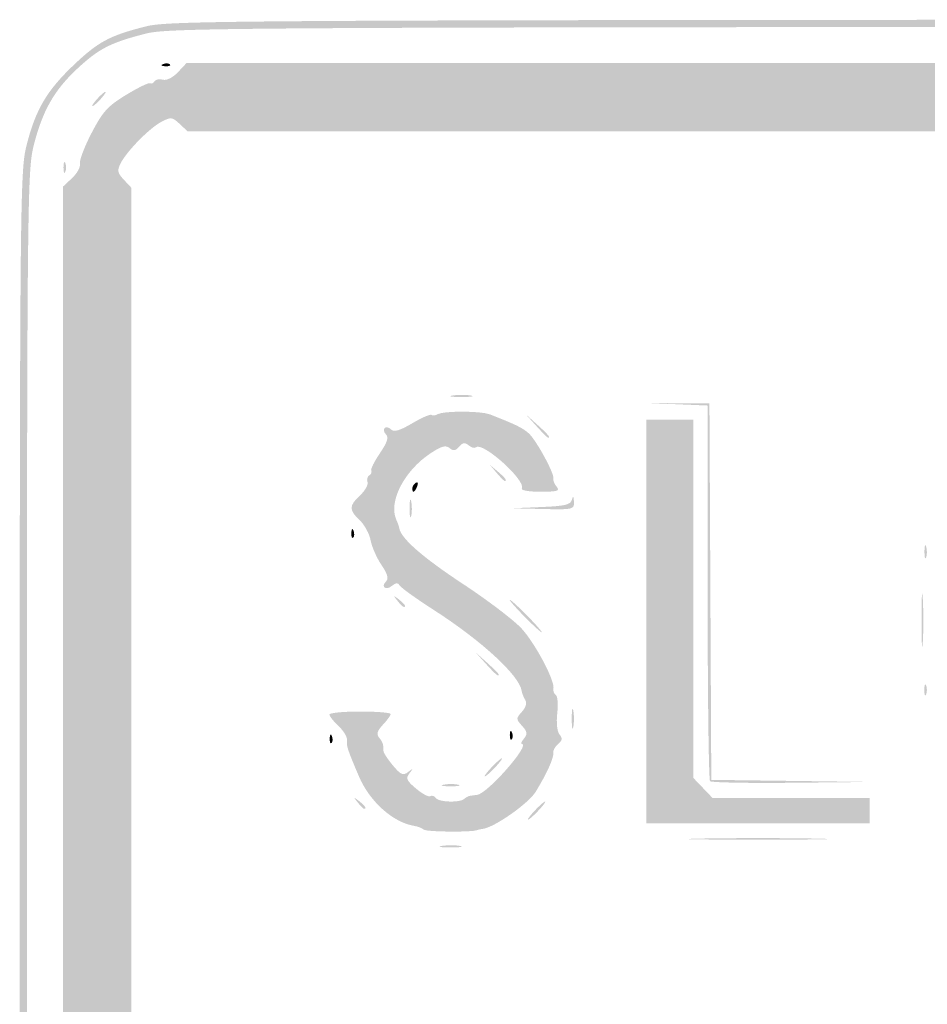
# Model space of a CAD drawing. Header units: inches. Extents: x -18 to 18.1, y -9 to 9.
# Tile 2 of 12: x -18 to -9.7, y 0 to 9. Entities that reach past the tile are written whole.
import ezdxf

# ---------------------------------------------------------------- set-up
doc = ezdxf.new("R2010")
doc.units = ezdxf.units.IN
doc.header["$MEASUREMENT"] = 0

msp = doc.modelspace()

# ---------------------------------------------------------------- hatches: boundary and pattern name
h = msp.add_hatch(color=7)
edge = h.paths.add_edge_path()
edge.add_spline(control_points=[(-16.7173, -8.9505), (-16.9847, -8.8972), (-17.3552, -8.7137), (-17.4932, -8.5662), (-17.6282, -8.4219), (-17.8121, -8.1519), (-17.8601, -8.0275), (-17.9632, -7.7602), (-17.967, -7.4706), (-17.967, 0.0337), (-17.967, 7.4455), (-17.9657, 7.6102), (-17.9024, 7.8575), (-17.8208, 8.1766), (-17.719, 8.3501), (-17.4794, 8.5787), (-17.25, 8.7974), (-17.149, 8.8524), (-16.8225, 8.9359), (-16.5759, 8.999), (-16.3051, 9), (0.0264, 9)], knot_values=[0, 0, 0, 0, 1, 1, 1, 2, 2, 2, 3, 3, 3, 4, 4, 4, 5, 5, 5, 6, 6, 6, 7, 7, 7, 7], degree=3, periodic=0)
edge.add_line((0.0264, 9), (16.6248, 9))
edge.add_line((16.6248, 9), (16.8591, 8.9309))
edge.add_spline(control_points=[(16.8591, 8.9309), (17.1515, 8.8446), (17.2777, 8.7711), (17.4987, 8.5582), (17.7236, 8.3416), (17.8225, 8.1701), (17.9024, 7.8575), (17.9657, 7.6102), (17.967, 7.4455), (17.967, 0.0386), (17.967, -5.3342), (17.9565, -7.5905), (17.9306, -7.7446), (17.8592, -8.1694), (17.5538, -8.5805), (17.1494, -8.796), (16.7359, -9.0164), (18.115, -9.0003), (-0.0276, -8.9969), (-13.49, -8.9944), (-16.5397, -8.9859), (-16.7173, -8.9505)], knot_values=[0, 0, 0, 0, 1, 1, 1, 2, 2, 2, 3, 3, 3, 4, 4, 4, 5, 5, 5, 6, 6, 6, 7, 7, 7, 7], degree=3, periodic=0)
edge = h.paths.add_edge_path(flags=0)
edge.add_spline(control_points=[(16.6959, -8.886), (16.9847, -8.8308), (17.2875, -8.6813), (17.4706, -8.5035), (17.6526, -8.3269), (17.8215, -8.0017), (17.8647, -7.7446), (17.8905, -7.5905), (17.9011, -5.3342), (17.9011, 0.0386), (17.9011, 7.4455), (17.8997, 7.6102), (17.8365, 7.8575), (17.7594, 8.1588), (17.6574, 8.3427), (17.4659, 8.5251), (17.2769, 8.7053), (17.1396, 8.7821), (16.8591, 8.8649)], knot_values=[0, 0, 0, 0, 1, 1, 1, 2, 2, 2, 3, 3, 3, 4, 4, 4, 5, 5, 5, 6, 6, 6, 6], degree=3, periodic=0)
edge.add_line((16.8591, 8.8649), (16.6248, 8.9341))
edge.add_line((16.6248, 8.9341), (0.0264, 8.9341))
edge.add_spline(control_points=[(0.0264, 8.9341), (-16.3051, 8.9341), (-16.5759, 8.933), (-16.8225, 8.87), (-17.1375, 8.7894), (-17.2452, 8.7336), (-17.4437, 8.5479), (-17.651, 8.354), (-17.7573, 8.1672), (-17.8365, 7.8575), (-17.8997, 7.6102), (-17.9011, 7.4455), (-17.9011, 0.0337), (-17.9011, -7.4706), (-17.8973, -7.7602), (-17.7942, -8.0275), (-17.7525, -8.1356), (-17.5708, -8.4108), (-17.46, -8.5336), (-17.3547, -8.6503), (-16.9624, -8.8357), (-16.7173, -8.8846), (-16.5397, -8.92), (-13.49, -8.9284), (-0.0276, -8.931), (14.274, -8.9337), (16.4778, -8.9277), (16.6959, -8.886)], knot_values=[0, 0, 0, 0, 1, 1, 1, 2, 2, 2, 3, 3, 3, 4, 4, 4, 5, 5, 5, 6, 6, 6, 7, 7, 7, 8, 8, 8, 9, 9, 9, 9], degree=3, periodic=0)
h = msp.add_hatch(color=7)
edge = h.paths.add_edge_path()
edge.add_spline(control_points=[(-16.7159, -8.4247), (-16.7332, -8.4075), (-16.7473, -8.4056), (-16.7473, -8.4205), (-16.7473, -8.4354), (-16.7695, -8.4292), (-16.7967, -8.4066), (-16.8239, -8.384), (-16.8462, -8.3755), (-16.8462, -8.3877), (-16.8462, -8.3998), (-16.9107, -8.3653), (-16.9897, -8.311), (-17.0976, -8.2368), (-17.1425, -8.2217), (-17.171, -8.2501), (-17.1994, -8.2785), (-17.2186, -8.2781), (-17.2484, -8.2484), (-17.2773, -8.2194), (-17.2781, -8.199), (-17.2513, -8.1722), (-17.2245, -8.1454), (-17.2402, -8.0925), (-17.3098, -7.9744), (-17.3621, -7.8857), (-17.396, -7.8132), (-17.3852, -7.8132), (-17.3744, -7.8132), (-17.3816, -7.7939), (-17.4012, -7.7703), (-17.4208, -7.7467), (-17.4292, -7.6981), (-17.4198, -7.6624), (-17.4087, -7.6201), (-17.4322, -7.5699), (-17.4871, -7.5182)], knot_values=[0, 0, 0, 0, 1, 1, 1, 2, 2, 2, 3, 3, 3, 4, 4, 4, 5, 5, 5, 6, 6, 6, 7, 7, 7, 8, 8, 8, 9, 9, 9, 10, 10, 10, 11, 11, 11, 12, 12, 12, 12], degree=3, periodic=0)
edge.add_line((-17.4871, -7.5182), (-17.5714, -7.4391))
edge.add_line((-17.5714, -7.4391), (-17.5714, 0.0165))
edge.add_line((-17.5714, 0.0165), (-17.5714, 7.472))
edge.add_line((-17.5714, 7.472), (-17.4871, 7.5512))
edge.add_spline(control_points=[(-17.4871, 7.5512), (-17.4408, 7.5948), (-17.4088, 7.6533), (-17.4161, 7.6813), (-17.4234, 7.7092), (-17.3755, 7.8356), (-17.3097, 7.9621), (-17.2068, 8.1598), (-17.1622, 8.209), (-16.9933, 8.3119), (-16.8852, 8.3777), (-16.7866, 8.4257), (-16.7743, 8.4186), (-16.7619, 8.4114), (-16.7434, 8.4192), (-16.733, 8.4359), (-16.7227, 8.4527), (-16.6879, 8.4595), (-16.6558, 8.4511), (-16.6212, 8.442), (-16.5652, 8.4701), (-16.5182, 8.5201)], knot_values=[0, 0, 0, 0, 1, 1, 1, 2, 2, 2, 3, 3, 3, 4, 4, 4, 5, 5, 5, 6, 6, 6, 7, 7, 7, 7], degree=3, periodic=0)
edge.add_line((-16.5182, 8.5201), (-16.4391, 8.6044))
edge.add_line((-16.4391, 8.6044), (0, 8.6044))
edge.add_line((0, 8.6044), (16.4391, 8.6044))
edge.add_line((16.4391, 8.6044), (16.5174, 8.521))
edge.add_spline(control_points=[(16.5174, 8.521), (16.5604, 8.4752), (16.6187, 8.4414), (16.6467, 8.446), (16.6748, 8.4506), (16.7163, 8.4428), (16.739, 8.4286), (16.7617, 8.4143), (16.7802, 8.4101), (16.7802, 8.4192), (16.7802, 8.4282), (16.8655, 8.3877), (16.9698, 8.329), (17.1183, 8.2455), (17.1852, 8.18), (17.279, 8.0261), (17.3448, 7.9181), (17.3928, 7.8196), (17.3856, 7.8072), (17.3784, 7.7949), (17.3862, 7.7763), (17.403, 7.766), (17.4197, 7.7556), (17.4265, 7.7209), (17.4181, 7.6888), (17.4091, 7.6542), (17.4372, 7.5982), (17.4871, 7.5512)], knot_values=[0, 0, 0, 0, 1, 1, 1, 2, 2, 2, 3, 3, 3, 4, 4, 4, 5, 5, 5, 6, 6, 6, 7, 7, 7, 8, 8, 8, 9, 9, 9, 9], degree=3, periodic=0)
edge.add_line((17.4871, 7.5512), (17.5714, 7.472))
edge.add_line((17.5714, 7.472), (17.5714, 0.0165))
edge.add_line((17.5714, 0.0165), (17.5714, -7.4391))
edge.add_line((17.5714, -7.4391), (17.4871, -7.5182))
edge.add_spline(control_points=[(17.4871, -7.5182), (17.4372, -7.5652), (17.4091, -7.6212), (17.4181, -7.6558), (17.4265, -7.6879), (17.4195, -7.7228), (17.4026, -7.7332), (17.3857, -7.7437), (17.3752, -7.7696), (17.3793, -7.7909), (17.3884, -7.8382), (17.2563, -8.097), (17.2077, -8.1271), (17.1834, -8.1421), (17.1847, -8.1633), (17.2119, -8.196), (17.2598, -8.2538), (17.2226, -8.3017), (17.1704, -8.2496), (17.1427, -8.2218), (17.0964, -8.2376), (16.9897, -8.311), (16.9107, -8.3653), (16.8462, -8.3998), (16.8462, -8.3877), (16.8462, -8.3755), (16.8276, -8.3809), (16.8049, -8.3998), (16.7696, -8.4291), (16.7441, -8.4394), (16.706, -8.4396), (16.7015, -8.4396), (9.1868, -8.4433), (0.0066, -8.4479), (-10.5028, -8.453), (-16.6962, -8.4444), (-16.7159, -8.4247)], knot_values=[0, 0, 0, 0, 1, 1, 1, 2, 2, 2, 3, 3, 3, 4, 4, 4, 5, 5, 5, 6, 6, 6, 7, 7, 7, 8, 8, 8, 9, 9, 9, 10, 10, 10, 11, 11, 11, 12, 12, 12, 12], degree=3, periodic=0)
edge = h.paths.add_edge_path(flags=0)
edge.add_spline(control_points=[(-16.467, -8.044), (-16.4075, -7.9782), (-16.3655, -7.978), (-0.0053, -7.978)], knot_values=[0, 0, 0, 0, 1, 1, 1, 1], degree=3, periodic=0)
edge.add_line((-0.0053, -7.978), (16.3968, -7.978))
edge.add_line((16.3968, -7.978), (16.4722, -8.0488))
edge.add_spline(control_points=[(16.4722, -8.0488), (16.5304, -8.1035), (16.5578, -8.111), (16.5927, -8.082), (16.6176, -8.0614), (16.6454, -8.052), (16.6545, -8.0611), (16.6824, -8.0889), (16.9769, -7.8121), (17.0312, -7.7071), (17.0789, -7.6149), (17.0777, -7.604), (17.0136, -7.5357)], knot_values=[0, 0, 0, 0, 1, 1, 1, 2, 2, 2, 3, 3, 3, 4, 4, 4, 4], degree=3, periodic=0)
edge.add_line((17.0136, -7.5357), (16.9451, -7.4628))
edge.add_line((16.9451, -7.4628), (16.9451, 0))
edge.add_line((16.9451, 0), (16.9451, 7.4628))
edge.add_line((16.9451, 7.4628), (17.0138, 7.536))
edge.add_spline(control_points=[(17.0138, 7.536), (17.0725, 7.5984), (17.0767, 7.6205), (17.0429, 7.6865), (16.9853, 7.7986), (16.7788, 8.0085), (16.6697, 8.0657), (16.5827, 8.1114), (16.5703, 8.11), (16.5028, 8.0465)], knot_values=[0, 0, 0, 0, 1, 1, 1, 2, 2, 2, 3, 3, 3, 3], degree=3, periodic=0)
edge.add_line((16.5028, 8.0465), (16.4298, 7.978))
edge.add_line((16.4298, 7.978), (0, 7.978))
edge.add_line((0, 7.978), (-16.4298, 7.978))
edge.add_line((-16.4298, 7.978), (-16.5028, 8.0465))
edge.add_spline(control_points=[(-16.5028, 8.0465), (-16.5703, 8.11), (-16.5827, 8.1114), (-16.6697, 8.0657), (-16.7788, 8.0085), (-16.9853, 7.7986), (-17.0429, 7.6865), (-17.0767, 7.6205), (-17.0725, 7.5984), (-17.0138, 7.536)], knot_values=[0, 0, 0, 0, 1, 1, 1, 2, 2, 2, 3, 3, 3, 3], degree=3, periodic=0)
edge.add_line((-17.0138, 7.536), (-16.9451, 7.4628))
edge.add_line((-16.9451, 7.4628), (-16.9451, 0))
edge.add_line((-16.9451, 0), (-16.9451, -7.4628))
edge.add_line((-16.9451, -7.4628), (-17.0136, -7.5357))
edge.add_spline(control_points=[(-17.0136, -7.5357), (-17.0777, -7.604), (-17.0789, -7.6149), (-17.0312, -7.7071), (-16.972, -7.8215), (-16.6859, -8.0836), (-16.6466, -8.0594), (-16.6319, -8.0503), (-16.6106, -8.058), (-16.5992, -8.0764), (-16.5685, -8.1261), (-16.5336, -8.1175), (-16.467, -8.044)], knot_values=[0, 0, 0, 0, 1, 1, 1, 2, 2, 2, 3, 3, 3, 4, 4, 4, 4], degree=3, periodic=0)
h = msp.add_hatch(color=7)
edge = h.paths.add_edge_path()
edge.add_spline(control_points=[(-16.6545, 8.5939), (-16.6307, 8.6035), (-16.6023, 8.6023), (-16.5913, 8.5913), (-16.5804, 8.5804), (-16.5999, 8.5726), (-16.6346, 8.574), (-16.673, 8.5756), (-16.6808, 8.5834), (-16.6545, 8.5939)], knot_values=[0, 0, 0, 0, 1, 1, 1, 2, 2, 2, 3, 3, 3, 3], degree=3, periodic=0)
h = msp.add_hatch(color=7)
edge = h.paths.add_edge_path()
edge.add_spline(control_points=[(-17.2582, 8.2747), (-17.2254, 8.311), (-17.1912, 8.3407), (-17.1821, 8.3407), (-17.173, 8.3407), (-17.1925, 8.311), (-17.2253, 8.2747), (-17.2581, 8.2385), (-17.2924, 8.2088), (-17.3014, 8.2088), (-17.3105, 8.2088), (-17.2911, 8.2385), (-17.2582, 8.2747)], knot_values=[0, 0, 0, 0, 1, 1, 1, 2, 2, 2, 3, 3, 3, 4, 4, 4, 4], degree=3, periodic=0)
h = msp.add_hatch(color=7)
edge = h.paths.add_edge_path()
edge.add_spline(control_points=[(-17.5662, 7.6484), (-17.5662, 7.6937), (-17.5587, 7.7122), (-17.5496, 7.6896), (-17.5404, 7.6669), (-17.5404, 7.6298), (-17.5496, 7.6071), (-17.5587, 7.5845), (-17.5662, 7.603), (-17.5662, 7.6484)], knot_values=[0, 0, 0, 0, 1, 1, 1, 2, 2, 2, 3, 3, 3, 3], degree=3, periodic=0)
h = msp.add_hatch(color=7)
edge = h.paths.add_edge_path()
edge.add_spline(control_points=[(-14.0023, 5.5621), (-13.9522, 5.5697), (-13.878, 5.5695), (-13.8375, 5.5617), (-13.7969, 5.5538), (-13.8379, 5.5476), (-13.9286, 5.5479), (-14.0192, 5.5481), (-14.0524, 5.5545), (-14.0023, 5.5621)], knot_values=[0, 0, 0, 0, 1, 1, 1, 2, 2, 2, 3, 3, 3, 3], degree=3, periodic=0)
h = msp.add_hatch(color=7)
edge = h.paths.add_edge_path()
edge.add_spline(control_points=[(-14.2689, 1.5897), (-14.2819, 1.6028), (-14.322, 1.6185), (-14.3578, 1.6245), (-14.5522, 1.6573), (-14.7641, 1.8475), (-14.8619, 2.0769), (-14.9668, 2.323), (-14.9774, 2.3551), (-14.9712, 2.4082), (-14.9678, 2.4363), (-15.0027, 2.4945), (-15.0485, 2.5376), (-15.0944, 2.5806), (-15.1319, 2.6281), (-15.1319, 2.6431), (-15.1319, 2.6581), (-15.0058, 2.6703), (-14.8516, 2.6703), (-14.6975, 2.6703), (-14.5714, 2.6602), (-14.5714, 2.6477), (-14.5714, 2.6353), (-14.6033, 2.5912), (-14.6422, 2.5498), (-14.6942, 2.4945), (-14.7037, 2.4632), (-14.678, 2.4323), (-14.6437, 2.391), (-14.6374, 2.3719), (-14.6374, 2.3102), (-14.6374, 2.2935), (-14.5986, 2.2337), (-14.5512, 2.1774), (-14.4778, 2.0901), (-14.4571, 2.0813), (-14.4111, 2.1172), (-14.3638, 2.1541), (-14.3624, 2.1527), (-14.3993, 2.1054), (-14.4352, 2.0594), (-14.4263, 2.0387), (-14.3388, 1.965), (-14.2824, 1.9175), (-14.2236, 1.8864), (-14.2083, 1.8959), (-14.1929, 1.9054), (-14.1711, 1.8981), (-14.1597, 1.8797), (-14.1357, 1.8409), (-13.935, 1.8342), (-13.8984, 1.8709), (-13.8848, 1.8845), (-13.86, 1.8975), (-13.8434, 1.8997), (-13.8268, 1.902), (-13.798, 1.9057), (-13.7795, 1.908), (-13.6843, 1.9196), (-13.2863, 2.3736), (-13.3713, 2.3736), (-13.3831, 2.3736), (-13.374, 2.3962), (-13.3511, 2.4237), (-13.3171, 2.4647), (-13.3203, 2.4856), (-13.3687, 2.5391), (-13.425, 2.6014), (-13.4251, 2.6074), (-13.37, 2.6683), (-13.3344, 2.7076), (-13.3226, 2.7487), (-13.3393, 2.7754), (-13.3541, 2.7992), (-13.3691, 2.8371), (-13.3725, 2.8597), (-13.3939, 3.001), (-13.7402, 3.3192), (-14.1801, 3.6018), (-14.3365, 3.7023), (-14.4751, 3.8016), (-14.4879, 3.8225), (-14.5055, 3.8508), (-14.5232, 3.8505), (-14.5587, 3.8211), (-14.6154, 3.774), (-14.6648, 3.8099), (-14.6137, 3.861), (-14.588, 3.8867), (-14.6, 3.9292), (-14.6562, 4.0121), (-14.6993, 4.0756), (-14.7437, 4.1767), (-14.755, 4.2368), (-14.7663, 4.2969), (-14.8112, 4.3796), (-14.8548, 4.4205), (-14.955, 4.5146), (-14.9543, 4.5519), (-14.8507, 4.6493), (-14.8048, 4.6924), (-14.7745, 4.7464), (-14.7833, 4.7693), (-14.7921, 4.7923), (-14.7849, 4.82), (-14.7673, 4.8309), (-14.7496, 4.8418), (-14.7416, 4.861), (-14.7493, 4.8736), (-14.7571, 4.8862), (-14.7217, 4.9578), (-14.6706, 5.0327), (-14.6037, 5.1309), (-14.5877, 5.179), (-14.6136, 5.2048), (-14.6333, 5.2245), (-14.6391, 5.251), (-14.6264, 5.2637), (-14.6137, 5.2764), (-14.5871, 5.2706), (-14.5673, 5.2508), (-14.5412, 5.2247), (-14.4874, 5.2406), (-14.3729, 5.3081), (-14.2859, 5.3594), (-14.2069, 5.3937), (-14.1974, 5.3842), (-14.188, 5.3748), (-14.1633, 5.3775), (-14.1426, 5.3902), (-14.0915, 5.4218), (-13.7465, 5.4213), (-13.6648, 5.3895), (-13.4287, 5.2977), (-13.3637, 5.266), (-13.3081, 5.2158), (-13.2379, 5.1524), (-13.0705, 4.845), (-13.0825, 4.8015), (-13.0867, 4.786), (-13.0731, 4.7526), (-13.0521, 4.7273), (-13.0202, 4.6889), (-13.0447, 4.6813), (-13.2012, 4.6813), (-13.3042, 4.6813), (-13.3807, 4.694), (-13.3711, 4.7095), (-13.327, 4.7808), (-13.7334, 5.1458), (-13.7917, 5.0874), (-13.8027, 5.0765), (-13.8322, 5.0847), (-13.8575, 5.1056), (-13.8928, 5.1349), (-13.9129, 5.1321), (-13.9451, 5.0934), (-13.9769, 5.055), (-13.9975, 5.052), (-14.0321, 5.0807), (-14.0671, 5.1098), (-14.1066, 5.099), (-14.2064, 5.033), (-14.4466, 4.874), (-14.5929, 4.5919), (-14.5207, 4.4273), (-14.5064, 4.3947), (-14.4934, 4.3582), (-14.4919, 4.3462), (-14.4804, 4.2577), (-14.2759, 4.0786), (-13.9168, 3.8425), (-13.6855, 3.6905), (-13.4398, 3.5036), (-13.3707, 3.4271), (-13.2441, 3.287), (-13.0667, 2.9506), (-13.0816, 2.8789), (-13.086, 2.8576), (-13.0762, 2.8318), (-13.0598, 2.8217), (-13.0434, 2.8115), (-13.0375, 2.7364), (-13.0467, 2.6546), (-13.0566, 2.567), (-13.048, 2.4874), (-13.0258, 2.4607), (-12.9971, 2.426), (-13.0001, 2.4055), (-13.0385, 2.3736), (-13.0662, 2.3506), (-13.086, 2.3153), (-13.0826, 2.2951), (-13.0752, 2.2506), (-13.1409, 2.1047), (-13.2437, 1.9369), (-13.3105, 1.8279), (-13.6239, 1.6086), (-13.7305, 1.5963), (-13.7488, 1.5942), (-13.7712, 1.5891), (-13.7802, 1.5849), (-13.8243, 1.5648), (-14.2481, 1.569), (-14.2689, 1.5897)], knot_values=[0, 0, 0, 0, 1, 1, 1, 2, 2, 2, 3, 3, 3, 4, 4, 4, 5, 5, 5, 6, 6, 6, 7, 7, 7, 8, 8, 8, 9, 9, 9, 10, 10, 10, 11, 11, 11, 12, 12, 12, 13, 13, 13, 14, 14, 14, 15, 15, 15, 16, 16, 16, 17, 17, 17, 18, 18, 18, 19, 19, 19, 20, 20, 20, 21, 21, 21, 22, 22, 22, 23, 23, 23, 24, 24, 24, 25, 25, 25, 26, 26, 26, 27, 27, 27, 28, 28, 28, 29, 29, 29, 30, 30, 30, 31, 31, 31, 32, 32, 32, 33, 33, 33, 34, 34, 34, 35, 35, 35, 36, 36, 36, 37, 37, 37, 38, 38, 38, 39, 39, 39, 40, 40, 40, 41, 41, 41, 42, 42, 42, 43, 43, 43, 44, 44, 44, 45, 45, 45, 46, 46, 46, 47, 47, 47, 48, 48, 48, 49, 49, 49, 50, 50, 50, 51, 51, 51, 52, 52, 52, 53, 53, 53, 54, 54, 54, 55, 55, 55, 56, 56, 56, 57, 57, 57, 58, 58, 58, 59, 59, 59, 60, 60, 60, 61, 61, 61, 62, 62, 62, 63, 63, 63, 64, 64, 64, 65, 65, 65, 66, 66, 66, 67, 67, 67, 68, 68, 68, 68], degree=3, periodic=0)
h = msp.add_hatch(color=7)
edge = h.paths.add_edge_path()
edge.add_spline(control_points=[(-11.6484, 2.033), (-11.6604, 2.0451), (-11.6703, 2.8233), (-11.6703, 3.7625)], knot_values=[0, 0, 0, 0, 1, 1, 1, 1], degree=3, periodic=0)
edge.add_line((-11.6703, 3.7625), (-11.6703, 5.47))
edge.add_line((-11.6703, 5.47), (-11.9423, 5.4814))
edge.add_line((-11.9423, 5.4814), (-12.2143, 5.4929))
edge.add_line((-12.2143, 5.4929), (-11.9341, 5.4909))
edge.add_line((-11.9341, 5.4909), (-11.6538, 5.489))
edge.add_line((-11.6538, 5.489), (-11.6453, 3.7671))
edge.add_line((-11.6453, 3.7671), (-11.6368, 2.0452))
edge.add_line((-11.6368, 2.0452), (-10.9036, 2.0357))
edge.add_line((-10.9036, 2.0357), (-10.1703, 2.0261))
edge.add_line((-10.1703, 2.0261), (-10.8984, 2.0186))
edge.add_spline(control_points=[(-10.8984, 2.0186), (-11.2988, 2.0144), (-11.6363, 2.0209), (-11.6484, 2.033)], knot_values=[0, 0, 0, 0, 1, 1, 1, 1], degree=3, periodic=0)
h = msp.add_hatch(color=7)
edge = h.paths.add_edge_path()
edge.add_line((-13.2383, 5.283), (-13.3352, 5.3901))
edge.add_line((-13.3352, 5.3901), (-13.228, 5.2933))
edge.add_spline(control_points=[(-13.228, 5.2933), (-13.1281, 5.203), (-13.1057, 5.1758), (-13.1312, 5.1758), (-13.1369, 5.1758), (-13.1851, 5.224), (-13.2383, 5.283)], knot_values=[0, 0, 0, 0, 1, 1, 1, 2, 2, 2, 2], degree=3, periodic=0)
msp.add_hatch(color=7).paths.add_polyline_path([(-12.2308, 3.4945), (-12.2308, 5.3407), (-12.0165, 5.3407), (-11.8022, 5.3407), (-11.8022, 3.7024), (-11.8022, 2.064), (-11.7136, 1.9716), (-11.625, 1.8791), (-10.9059, 1.8791), (-10.1868, 1.8791), (-10.1868, 1.7637), (-10.1868, 1.6484), (-11.2088, 1.6484), (-12.2308, 1.6484), (-12.2308, 3.4945)])
h = msp.add_hatch(color=7)
edge = h.paths.add_edge_path()
edge.add_line((-13.602, 4.8544), (-13.6648, 4.9286))
edge.add_line((-13.6648, 4.9286), (-13.5907, 4.8658))
edge.add_spline(control_points=[(-13.5907, 4.8658), (-13.521, 4.8068), (-13.5015, 4.7802), (-13.5279, 4.7802), (-13.5341, 4.7802), (-13.5675, 4.8136), (-13.602, 4.8544)], knot_values=[0, 0, 0, 0, 1, 1, 1, 2, 2, 2, 2], degree=3, periodic=0)
h = msp.add_hatch(color=7)
edge = h.paths.add_edge_path()
edge.add_spline(control_points=[(-14.3736, 4.7123), (-14.3736, 4.7294), (-14.359, 4.7524), (-14.341, 4.7635), (-14.3223, 4.7751), (-14.3168, 4.7618), (-14.3281, 4.7325), (-14.35, 4.6754), (-14.3736, 4.6649), (-14.3736, 4.7123)], knot_values=[0, 0, 0, 0, 1, 1, 1, 2, 2, 2, 3, 3, 3, 3], degree=3, periodic=0)
h = msp.add_hatch(color=7)
edge = h.paths.add_edge_path()
edge.add_spline(control_points=[(-14.3983, 4.533), (-14.3979, 4.6055), (-14.3912, 4.6313), (-14.3833, 4.5903), (-14.3754, 4.5493), (-14.3757, 4.4899), (-14.3839, 4.4584), (-14.3922, 4.4269), (-14.3986, 4.4604), (-14.3983, 4.533)], knot_values=[0, 0, 0, 0, 1, 1, 1, 2, 2, 2, 3, 3, 3, 3], degree=3, periodic=0)
h = msp.add_hatch(color=7)
edge = h.paths.add_edge_path()
edge.add_spline(control_points=[(-13.1972, 4.541), (-12.9762, 4.55), (-12.9247, 4.5622), (-12.9126, 4.6084), (-12.9018, 4.6493), (-12.8967, 4.6444), (-12.8939, 4.5907), (-12.8902, 4.5186), (-12.8984, 4.5167), (-13.1786, 4.5232)], knot_values=[0, 0, 0, 0, 1, 1, 1, 2, 2, 2, 3, 3, 3, 3], degree=3, periodic=0)
edge.add_line((-13.1786, 4.5232), (-13.467, 4.5299))
edge.add_line((-13.467, 4.5299), (-13.1972, 4.541))
h = msp.add_hatch(color=7)
edge = h.paths.add_edge_path()
edge.add_spline(control_points=[(-14.9315, 4.3049), (-14.9299, 4.3433), (-14.9221, 4.3512), (-14.9115, 4.3249), (-14.902, 4.3011), (-14.9032, 4.2726), (-14.9141, 4.2617), (-14.9251, 4.2507), (-14.9329, 4.2702), (-14.9315, 4.3049)], knot_values=[0, 0, 0, 0, 1, 1, 1, 2, 2, 2, 3, 3, 3, 3], degree=3, periodic=0)
h = msp.add_hatch(color=7)
edge = h.paths.add_edge_path()
edge.add_spline(control_points=[(-9.6859, 4.1374), (-9.6852, 4.1918), (-9.6778, 4.21), (-9.6695, 4.1779), (-9.6611, 4.1459), (-9.6617, 4.1014), (-9.6707, 4.079), (-9.6797, 4.0567), (-9.6866, 4.083), (-9.6859, 4.1374)], knot_values=[0, 0, 0, 0, 1, 1, 1, 2, 2, 2, 3, 3, 3, 3], degree=3, periodic=0)
h = msp.add_hatch(color=7)
edge = h.paths.add_edge_path()
edge.add_spline(control_points=[(-9.7127, 3.511), (-9.7126, 3.7286), (-9.7073, 3.8133), (-9.7008, 3.6993), (-9.6944, 3.5852), (-9.6944, 3.4072), (-9.701, 3.3037), (-9.7075, 3.2001), (-9.7128, 3.2934), (-9.7127, 3.511)], knot_values=[0, 0, 0, 0, 1, 1, 1, 2, 2, 2, 3, 3, 3, 3], degree=3, periodic=0)
h = msp.add_hatch(color=7)
edge = h.paths.add_edge_path()
edge.add_spline(control_points=[(-14.5097, 3.6841), (-14.5507, 3.7364), (-14.5495, 3.7375), (-14.4973, 3.6965), (-14.4655, 3.6716), (-14.4396, 3.6457), (-14.4396, 3.6388), (-14.4396, 3.6117), (-14.4666, 3.6292), (-14.5097, 3.6841)], knot_values=[0, 0, 0, 0, 1, 1, 1, 2, 2, 2, 3, 3, 3, 3], degree=3, periodic=0)
h = msp.add_hatch(color=7)
edge = h.paths.add_edge_path()
edge.add_spline(control_points=[(-13.3516, 3.544), (-13.4317, 3.6255), (-13.4898, 3.6923), (-13.4808, 3.6923), (-13.4717, 3.6923), (-13.3988, 3.6255), (-13.3187, 3.544), (-13.2386, 3.4624), (-13.1805, 3.3956), (-13.1896, 3.3956), (-13.1986, 3.3956), (-13.2716, 3.4624), (-13.3516, 3.544)], knot_values=[0, 0, 0, 0, 1, 1, 1, 2, 2, 2, 3, 3, 3, 4, 4, 4, 4], degree=3, periodic=0)
h = msp.add_hatch(color=7)
edge = h.paths.add_edge_path()
edge.add_line((-13.6999, 3.1071), (-13.7967, 3.2143))
edge.add_line((-13.7967, 3.2143), (-13.6896, 3.1175))
edge.add_spline(control_points=[(-13.6896, 3.1175), (-13.6306, 3.0642), (-13.5824, 3.016), (-13.5824, 3.0103), (-13.5824, 2.9848), (-13.6096, 3.0073), (-13.6999, 3.1071)], knot_values=[0, 0, 0, 0, 1, 1, 1, 2, 2, 2, 2], degree=3, periodic=0)
h = msp.add_hatch(color=7)
edge = h.paths.add_edge_path()
edge.add_spline(control_points=[(-9.6871, 2.8681), (-9.6871, 2.9135), (-9.6796, 2.932), (-9.6705, 2.9093), (-9.6613, 2.8867), (-9.6613, 2.8496), (-9.6705, 2.8269), (-9.6796, 2.8043), (-9.6871, 2.8228), (-9.6871, 2.8681)], knot_values=[0, 0, 0, 0, 1, 1, 1, 2, 2, 2, 3, 3, 3, 3], degree=3, periodic=0)
h = msp.add_hatch(color=7)
edge = h.paths.add_edge_path()
edge.add_spline(control_points=[(-12.9141, 2.6044), (-12.9141, 2.686), (-12.9077, 2.7194), (-12.8998, 2.6786), (-12.892, 2.6378), (-12.892, 2.571), (-12.8998, 2.5302), (-12.9077, 2.4894), (-12.9141, 2.5228), (-12.9141, 2.6044)], knot_values=[0, 0, 0, 0, 1, 1, 1, 2, 2, 2, 3, 3, 3, 3], degree=3, periodic=0)
h = msp.add_hatch(color=7)
edge = h.paths.add_edge_path()
edge.add_spline(control_points=[(-15.1293, 2.4258), (-15.1277, 2.4642), (-15.1199, 2.472), (-15.1093, 2.4457), (-15.0998, 2.4219), (-15.101, 2.3935), (-15.112, 2.3826), (-15.1229, 2.3716), (-15.1307, 2.3911), (-15.1293, 2.4258)], knot_values=[0, 0, 0, 0, 1, 1, 1, 2, 2, 2, 3, 3, 3, 3], degree=3, periodic=0)
h = msp.add_hatch(color=7)
edge = h.paths.add_edge_path()
edge.add_spline(control_points=[(-13.4809, 2.4588), (-13.4793, 2.4972), (-13.4715, 2.505), (-13.461, 2.4787), (-13.4515, 2.4549), (-13.4526, 2.4265), (-13.4636, 2.4155), (-13.4746, 2.4046), (-13.4823, 2.424), (-13.4809, 2.4588)], knot_values=[0, 0, 0, 0, 1, 1, 1, 2, 2, 2, 3, 3, 3, 3], degree=3, periodic=0)
h = msp.add_hatch(color=7)
edge = h.paths.add_edge_path()
edge.add_spline(control_points=[(-13.6484, 2.1593), (-13.6058, 2.2047), (-13.5635, 2.2418), (-13.5544, 2.2418), (-13.5454, 2.2418), (-13.5728, 2.2047), (-13.6154, 2.1593), (-13.658, 2.114), (-13.7002, 2.0769), (-13.7093, 2.0769), (-13.7184, 2.0769), (-13.6909, 2.114), (-13.6484, 2.1593)], knot_values=[0, 0, 0, 0, 1, 1, 1, 2, 2, 2, 3, 3, 3, 4, 4, 4, 4], degree=3, periodic=0)
h = msp.add_hatch(color=7)
edge = h.paths.add_edge_path()
edge.add_spline(control_points=[(-14.0848, 2.0013), (-14.0438, 2.0092), (-13.9844, 2.0089), (-13.9529, 2.0007), (-13.9214, 1.9924), (-13.9549, 1.986), (-14.0275, 1.9863), (-14.1, 1.9867), (-14.1258, 1.9935), (-14.0848, 2.0013)], knot_values=[0, 0, 0, 0, 1, 1, 1, 2, 2, 2, 3, 3, 3, 3], degree=3, periodic=0)
h = msp.add_hatch(color=7)
edge = h.paths.add_edge_path()
edge.add_spline(control_points=[(-14.8723, 1.8379), (-14.9133, 1.8902), (-14.9122, 1.8914), (-14.8599, 1.8504), (-14.805, 1.8073), (-14.7875, 1.7802), (-14.8146, 1.7802), (-14.8215, 1.7802), (-14.8475, 1.8062), (-14.8723, 1.8379)], knot_values=[0, 0, 0, 0, 1, 1, 1, 2, 2, 2, 3, 3, 3, 3], degree=3, periodic=0)
h = msp.add_hatch(color=7)
edge = h.paths.add_edge_path()
edge.add_spline(control_points=[(-13.2527, 1.7637), (-13.2102, 1.8091), (-13.1679, 1.8462), (-13.1588, 1.8462), (-13.1498, 1.8462), (-13.1772, 1.8091), (-13.2198, 1.7637), (-13.2624, 1.7184), (-13.3046, 1.6813), (-13.3137, 1.6813), (-13.3228, 1.6813), (-13.2953, 1.7184), (-13.2527, 1.7637)], knot_values=[0, 0, 0, 0, 1, 1, 1, 2, 2, 2, 3, 3, 3, 4, 4, 4, 4], degree=3, periodic=0)
h = msp.add_hatch(color=7)
edge = h.paths.add_edge_path()
edge.add_spline(control_points=[(-14.1012, 1.4412), (-14.0511, 1.4488), (-13.9769, 1.4486), (-13.9364, 1.4408), (-13.8958, 1.433), (-13.9368, 1.4268), (-14.0275, 1.427), (-14.1181, 1.4273), (-14.1513, 1.4337), (-14.1012, 1.4412)], knot_values=[0, 0, 0, 0, 1, 1, 1, 2, 2, 2, 3, 3, 3, 3], degree=3, periodic=0)
h = msp.add_hatch(color=7)
edge = h.paths.add_edge_path()
edge.add_spline(control_points=[(-11.728, 1.5082), (-11.4424, 1.5137), (-10.9751, 1.5137), (-10.6896, 1.5082), (-10.404, 1.5027), (-10.6376, 1.4982), (-11.2088, 1.4982), (-11.7799, 1.4982), (-12.0136, 1.5027), (-11.728, 1.5082)], knot_values=[0, 0, 0, 0, 1, 1, 1, 2, 2, 2, 3, 3, 3, 3], degree=3, periodic=0)

doc.saveas('drawing.dxf')
